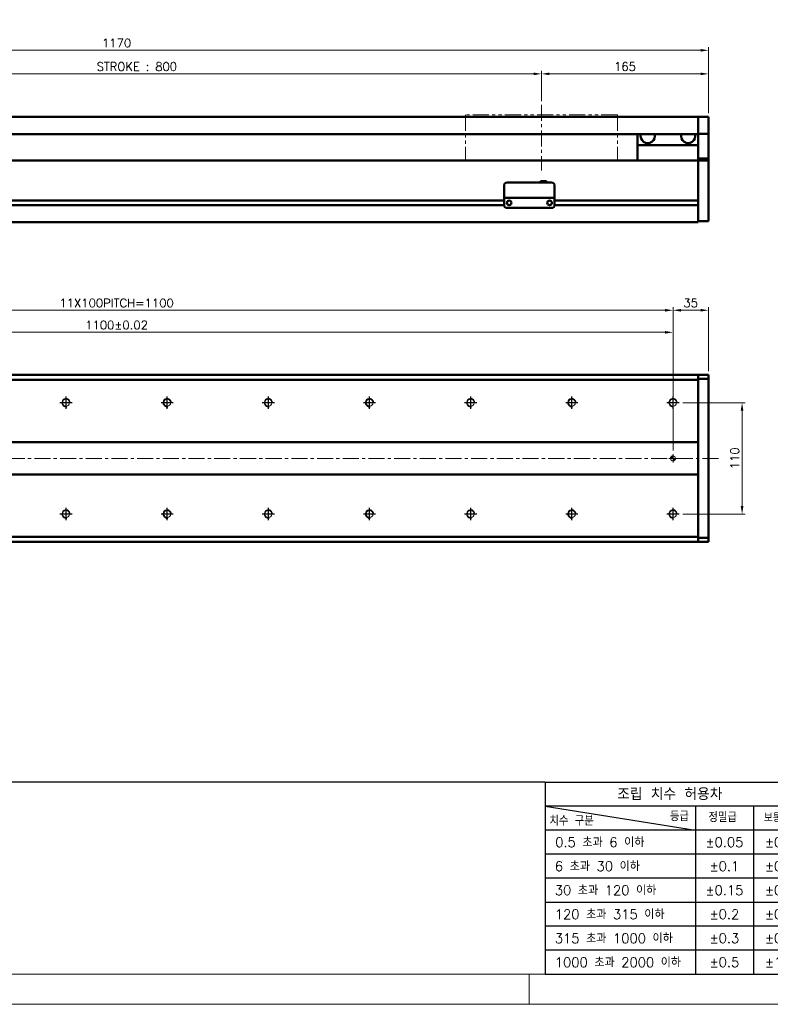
# Model space of a CAD drawing. Header units: millimetres. Extents: x 46891 to 51038, y 6223 to 10291.
# Tile 4 of 6: x 49289 to 50031, y 8529 to 9502. Entities that reach past the tile are written whole.
import ezdxf

# ---------------------------------------------------------------- set-up
doc = ezdxf.new("R2010")
doc.units = ezdxf.units.MM
doc.header["$LTSCALE"] = 0.5
doc.linetypes.add('CENTER', pattern=[50.8, 31.75, -6.35, 6.35, -6.35])
doc.linetypes.add('PHANTOM', pattern=[63.5, 31.75, -6.35, 6.35, -6.35, 6.35, -6.35])
doc.layers.get('0').update_dxf_attribs({"lineweight": 20})
doc.layers.add('1', color=1, linetype='CENTER', lineweight=13)
doc.layers.add('외형선(ISO)', color=7, linetype='Continuous', lineweight=50)
for name, color, linetype in [('3', 3, 'Continuous'), ('C', 1, 'CENTER'), ('DIM', 4, 'Continuous')]:
    doc.layers.add(name, color=color, linetype=linetype)
doc.styles.add('DSR TEXT', font='romans.shx', dxfattribs={"bigfont": 'whgtxt.shx'})
doc.styles.get("Standard").update_dxf_attribs({"font": 'romans.shx', "bigfont": 'whgtxt.shx'})
doc.dimstyles.new('DSR', dxfattribs={"dimscale": 2, "dimtxt": 3, "dimasz": 3, "dimexe": 0.5, "dimexo": 0.5, "dimgap": 0.5, "dimtad": 1, "dimdsep": 46, "dimtxsty": 'Standard', "dimcen": 2.5, "dimclrd": 4, "dimclre": 4, "dimclrt": 2, "dimadec": 0, "dimazin": 2, "dimtfac": 1, "dimtmove": 0, "dimatfit": 3, "dimfxl": 0, "dimlwd": -1, "dimlwe": -1, "dimarcsym": 0})

# ---------------------------------------------------------------- blocks, each defined once
blk = doc.blocks.new('A$C13F00394')
at = {"layer": '3'}
for p, q in [((0, 32), (-207.68, 32)), ((0, 32), (202.32, 32)), ((0, 32), (0, 0)), ((0, 28), (25, 24)), ((43.43, 28), (0, 28)), ((25, 28), (25, 0)), ((34.7, 28), (34.7, 0)), ((43.43, 24), (0, 24)), ((43.43, 20), (0, 20)), ((43.43, 16), (0, 16)), ((0, 12), (129.32, 12)), ((43.43, 8), (0, 8)), ((43.43, 4), (0, 4)), ((0, 0), (202.32, 0))]:
    blk.add_line(p, q, dxfattribs=at)
at = {"color": 0, "style": 'DSR TEXT'}
for s, height, p in [('조립 치수 허용차', 2, (11.97, 29.02)), ('치수 구분', 1.5, (0.69, 24.78)), ('등급', 1.5, (20.77, 25.52)), ('정밀급', 1.5, (27.18, 25.37)), ('보통급', 1.3, (36.41, 25.38)), (' 0.5 초과 6 이하', 1.6, (0.56, 21.19)), (' 6 초과 30 이하', 1.6, (0.49, 17.19)), (' 30 초과 120 이하', 1.6, (0.49, 13.19)), (' 120 초과 315 이하', 1.6, (0.49, 9.19)), (' 315 초과 1000 이하', 1.6, (0.49, 5.19)), (' 1000 초과 2000 이하', 1.6, (0.49, 1.19))]:
    blk.add_text(s, height=height, dxfattribs=at).set_placement(p)
at = {"color": 0, "char_height": 1.6, "attachment_point": 5, "style": 'DSR TEXT'}
for s, insert in [('%%P0.05', (29.85, 22)), ('%%P0.1', (39.07, 22)), ('%%P0.1', (29.85, 18)), ('%%P0.2', (39.07, 18)), ('%%P0.15', (29.85, 14)), ('%%P0.3', (39.07, 14)), ('%%P0.2', (29.85, 10)), ('%%P0.5', (39.07, 10)), ('%%P0.3', (29.85, 6)), ('%%P0.8', (39.07, 6)), ('%%P0.5', (29.85, 2)), ('%%P1.2', (39.07, 2))]:
    blk.add_mtext(s, dxfattribs=dict(at, insert=insert))
blk = doc.blocks.new('A$C1C1952E1')
at = {"color": 1}
blk.add_lwpolyline([(0, 0), (420, 0), (420, 297), (0, 297)], close=True, dxfattribs=at)
at = {"color": 3}
blk.add_lwpolyline([(5, 5), (415, 5), (415, 292), (5, 292)], close=True, dxfattribs=at)
blk = doc.blocks.new('*D122')
at = {"color": 1, "linetype": 'ByBlock'}
for p, q in [((49004.5, 9421.41), (49004.5, 9451.32)), ((49012.3, 9448.32), (49796.7, 9448.32)), ((49804.5, 9421.41), (49804.5, 9451.32))]:
    blk.add_line(p, q, dxfattribs=at)
at = {"color": 1}
for points in [[(49012.3, 9449.62), (49012.3, 9447.02), (49004.5, 9448.32)], [(49796.7, 9449.62), (49796.7, 9447.02), (49804.5, 9448.32)]]:
    blk.add_solid(points, dxfattribs=at)
at = {"layer": 'Defpoints', "color": 0}
for p in [(49804.5, 9448.32), (49004.5, 9417.81), (49804.5, 9417.81)]:
    blk.add_point(p, dxfattribs=at)
at = {"color": 3, "insert": (49404.5, 9455.52), "char_height": 8.4, "attachment_point": 5, "style": 'DSR TEXT'}
blk.add_mtext('STROKE : 800', dxfattribs=at)
blk = doc.blocks.new('*D123')
at = {"color": 1, "linetype": 'ByBlock'}
for p, q in [((49804.5, 9421.41), (49804.5, 9451.32)), ((49812.3, 9448.32), (49961.7, 9448.32)), ((49969.5, 9409.41), (49969.5, 9451.32))]:
    blk.add_line(p, q, dxfattribs=at)
at = {"color": 1}
for points in [[(49812.3, 9449.62), (49812.3, 9447.02), (49804.5, 9448.32)], [(49961.7, 9449.62), (49961.7, 9447.02), (49969.5, 9448.32)]]:
    blk.add_solid(points, dxfattribs=at)
at = {"layer": 'Defpoints', "color": 0}
for p in [(49969.5, 9448.32), (49804.5, 9417.81), (49969.5, 9405.81)]:
    blk.add_point(p, dxfattribs=at)
at = {"color": 3, "insert": (49887, 9455.52), "char_height": 8.4, "attachment_point": 5, "style": 'DSR TEXT'}
blk.add_mtext('165', dxfattribs=at)
blk = doc.blocks.new('*D124')
at = {"color": 1, "linetype": 'ByBlock'}
for p, q in [((48799.5, 9409.41), (48799.5, 9474.57)), ((49961.7, 9471.57), (48807.3, 9471.57)), ((49969.5, 9409.41), (49969.5, 9474.57))]:
    blk.add_line(p, q, dxfattribs=at)
at = {"color": 1}
for points in [[(48807.3, 9472.87), (48807.3, 9470.27), (48799.5, 9471.57)], [(49961.7, 9472.87), (49961.7, 9470.27), (49969.5, 9471.57)]]:
    blk.add_solid(points, dxfattribs=at)
at = {"layer": 'Defpoints', "color": 0}
for p in [(48799.5, 9471.57), (48799.5, 9405.81), (49969.5, 9405.81)]:
    blk.add_point(p, dxfattribs=at)
at = {"color": 3, "insert": (49384.5, 9478.77), "char_height": 8.4, "attachment_point": 5, "style": 'DSR TEXT'}
blk.add_mtext('1170', dxfattribs=at)
blk = doc.blocks.new('tap8')
blk.add_circle((0, 0), 3.4)
at = {"layer": 'C', "color": 1, "linetype": 'CENTER'}
for p, q in [((-6.05, 0), (6.05, 0)), ((0, -6.05), (0, 6.05))]:
    blk.add_line(p, q, dxfattribs=at)
at = {"layer": 'DIM', "color": 3}
blk.add_arc((0, 0), 4, 263.84551, 189.43144, dxfattribs=at)
blk = doc.blocks.new('A$C33E56CC6')
h = blk.add_hatch()
h.set_pattern_fill('ANSI31', color=256, style=0)
h.set_pattern_definition([(45, (-7065.45672, -6508.5399), (-0.0883883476, 0.0883883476), [])])
h.paths.add_polyline_path([(4, 6.5, 0.414214), (1.5, 4), (4, 4)])
h.paths.add_polyline_path([(6.5, 4), (4, 4), (4, 1.5, 0.414214)])
blk.add_circle((4, 4), 2.5)
at = {"layer": '1'}
for p, q in [((0, 4), (8, 4)), ((4, 0), (4, 8))]:
    blk.add_line(p, q, dxfattribs=at)
blk = doc.blocks.new('*D152')
at = {"color": 1, "linetype": 'ByBlock'}
for p, q in [((48834.5, 9133.07), (48834.5, 9217.74)), ((48842.3, 9214.74), (49926.7, 9214.74)), ((49934.5, 9133.07), (49934.5, 9217.74))]:
    blk.add_line(p, q, dxfattribs=at)
at = {"color": 1}
for points in [[(48842.3, 9216.04), (48842.3, 9213.44), (48834.5, 9214.74)], [(49926.7, 9216.04), (49926.7, 9213.44), (49934.5, 9214.74)]]:
    blk.add_solid(points, dxfattribs=at)
at = {"layer": 'Defpoints', "color": 0}
for p in [(49934.5, 9214.74), (48834.5, 9129.47), (49934.5, 9129.47)]:
    blk.add_point(p, dxfattribs=at)
at = {"color": 3, "insert": (49384.5, 9221.94), "char_height": 8.4, "attachment_point": 5, "style": 'DSR TEXT'}
blk.add_mtext('11X100PITCH=1100', dxfattribs=at)
blk = doc.blocks.new('*D153')
at = {"color": 1, "linetype": 'ByBlock'}
for p, q in [((49934.5, 9133.07), (49934.5, 9217.74)), ((49942.3, 9214.74), (49961.7, 9214.74)), ((49969.5, 9154.53), (49969.5, 9217.74))]:
    blk.add_line(p, q, dxfattribs=at)
at = {"color": 1}
for points in [[(49942.3, 9216.04), (49942.3, 9213.44), (49934.5, 9214.74)], [(49961.7, 9216.04), (49961.7, 9213.44), (49969.5, 9214.74)]]:
    blk.add_solid(points, dxfattribs=at)
at = {"layer": 'Defpoints', "color": 0}
for p in [(49969.5, 9214.74), (49969.5, 9150.93), (49934.5, 9129.47)]:
    blk.add_point(p, dxfattribs=at)
at = {"color": 3, "insert": (49952, 9221.94), "char_height": 8.4, "attachment_point": 5, "style": 'DSR TEXT'}
blk.add_mtext('35', dxfattribs=at)
blk = doc.blocks.new('*D154')
at = {"color": 1, "linetype": 'ByBlock'}
for p, q in [((48834.5, 9076.03), (48834.5, 9195.93)), ((49934.5, 9076.03), (49934.5, 9195.93)), ((48842.3, 9192.93), (49926.7, 9192.93))]:
    blk.add_line(p, q, dxfattribs=at)
at = {"color": 1}
for points in [[(48842.3, 9194.23), (48842.3, 9191.63), (48834.5, 9192.93)], [(49926.7, 9194.23), (49926.7, 9191.63), (49934.5, 9192.93)]]:
    blk.add_solid(points, dxfattribs=at)
at = {"layer": 'Defpoints', "color": 0}
for p in [(49934.5, 9192.93), (48834.5, 9072.43), (49934.5, 9072.43)]:
    blk.add_point(p, dxfattribs=at)
at = {"color": 3, "insert": (49384.5, 9200.13), "char_height": 8.4, "attachment_point": 5, "style": 'DSR TEXT'}
blk.add_mtext('1100%%P0.02', dxfattribs=at)
blk = doc.blocks.new('*D156')
at = {"color": 1, "linetype": 'ByBlock'}
for p, q in [((49944.15, 9123.43), (50005.79, 9123.43)), ((50002.79, 9115.63), (50002.79, 9021.23)), ((49944.15, 9013.43), (50005.79, 9013.43))]:
    blk.add_line(p, q, dxfattribs=at)
at = {"color": 1}
for points in [[(50001.48, 9115.63), (50004.09, 9115.63), (50002.79, 9123.43)], [(50001.48, 9021.23), (50004.09, 9021.23), (50002.79, 9013.43)]]:
    blk.add_solid(points, dxfattribs=at)
at = {"layer": 'Defpoints', "color": 0}
for p in [(49940.55, 9123.43), (49940.55, 9013.43), (50002.79, 9013.43)]:
    blk.add_point(p, dxfattribs=at)
at = {"color": 3, "insert": (49995.59, 9068.43), "char_height": 8.4, "attachment_point": 5, "rotation": 90, "style": 'DSR TEXT'}
blk.add_mtext('110', dxfattribs=at)

msp = doc.modelspace()

# ---------------------------------------------------------------- linework, layer by layer
at = {"color": 6, "linetype": 'PHANTOM'}
for p, q in [((49879.50234, 9407.81317), (49729.50234, 9407.81317)), ((49729.50234, 9407.81317), (49729.50234, 9362.81317)), ((49879.50234, 9407.81317), (49879.50234, 9362.81317))]:
    msp.add_line(p, q, dxfattribs=at)
at = {"color": 1}
msp.add_line((49792.37032, 8558.65502), (49792.37032, 8528.99552), dxfattribs=at)
at = {"layer": '1'}
for p, q in [((49804.50234, 9417.81317), (49804.50234, 9352.81317)), ((49979.50234, 9068.42724), (48789.50234, 9068.42724))]:
    msp.add_line(p, q, dxfattribs=at)
at = {"layer": '3'}
msp.add_line((49808.28287, 8558.65502), (51008.40982, 8558.65502), dxfattribs=at)
at = {"layer": '외형선(ISO)'}
for p, q in [((49959.50234, 9405.81317), (49079.50234, 9405.81317)), ((49959.50234, 9405.81317), (49959.50234, 9403.81317)), ((49959.50234, 9405.81317), (49969.50234, 9405.81317)), ((49959.50234, 9403.81317), (49959.50234, 9405.81317)), ((49959.50234, 9402.30045), (49959.50234, 9403.81317)), ((49959.50234, 9403.81317), (49959.50234, 9402.30045)), ((49959.50234, 9401.80147), (49959.50234, 9402.30045)), ((49959.50234, 9402.30045), (49959.50234, 9401.80147)), ((49959.50234, 9401.80147), (49959.50234, 9400.26088)), ((49959.50234, 9400.26088), (49959.50234, 9401.80147)), ((49959.50234, 9400.26088), (49959.50234, 9397.27629)), ((49959.50234, 9397.27629), (49959.50234, 9400.26088)), ((49969.50234, 9403.81317), (49969.50234, 9405.81317)), ((49969.50234, 9403.81317), (49969.50234, 9402.30045)), ((49969.50234, 9402.30045), (49969.50234, 9401.80147)), ((49969.50234, 9400.26088), (49969.50234, 9401.80147)), ((49969.50234, 9397.27629), (49969.50234, 9400.26088)), ((49959.50234, 9388.81317), (49079.50234, 9388.81317)), ((49899.50234, 9388.81317), (49899.50234, 9377.81317)), ((49959.50234, 9389.49884), (49959.50234, 9397.27629)), ((49959.50234, 9397.27629), (49959.50234, 9389.49884)), ((49959.50234, 9389.13986), (49959.50234, 9389.49884)), ((49959.50234, 9364.73623), (49959.50234, 9389.13986)), ((49959.50234, 9389.13986), (49969.50234, 9389.13986)), ((49969.50234, 9397.27629), (49969.50234, 9389.49884)), ((49969.50234, 9389.49884), (49969.50234, 9389.13986)), ((49969.50234, 9389.13986), (49969.50234, 9364.73623)), ((49899.50234, 9377.81317), (49959.50234, 9377.81317)), ((49899.50234, 9362.81317), (49899.50234, 9377.81317)), ((48809.50234, 9362.81317), (49959.50234, 9362.81317)), ((49959.50234, 9362.81317), (49959.50234, 9364.73623)), ((49959.50234, 9364.73623), (49969.50234, 9364.73623)), ((49959.50234, 9359.81317), (49959.50234, 9362.81317)), ((49959.50234, 9362.81317), (49959.50234, 9359.81317)), ((49959.50234, 9362.81317), (49969.50234, 9362.81317)), ((49959.50234, 9359.81317), (49959.50234, 9323.26317)), ((49959.50234, 9308.05581), (49959.50234, 9359.81317)), ((49969.50234, 9364.73623), (49969.50234, 9362.81317)), ((49969.50234, 9359.81317), (49969.50234, 9362.81317)), ((49969.50234, 9359.81317), (49969.50234, 9308.05581)), ((49770.50234, 9340.81336), (49814.50234, 9340.81336)), ((49803.50234, 9342.31336), (49803.50234, 9340.81336)), ((49803.50234, 9342.31336), (49809.50234, 9342.31336)), ((49809.50234, 9342.31336), (49809.50234, 9340.81336)), ((49767.50234, 9327.81336), (49767.50234, 9337.81336)), ((49817.50234, 9337.81336), (49817.50234, 9327.81336)), ((49063.50234, 9323.06317), (49767.50234, 9323.06317)), ((49063.50234, 9323.06317), (49767.50234, 9323.06317)), ((49767.50234, 9327.81336), (49767.50234, 9325.81336)), ((49767.50234, 9325.81333), (49767.50234, 9325.81336)), ((49767.50234, 9325.81336), (49817.50234, 9325.81336)), ((49767.50234, 9325.31333), (49767.50234, 9325.81333)), ((49767.50234, 9318.81333), (49767.50234, 9325.31333)), ((49772.47553, 9323.06317), (49772.52915, 9323.06317)), ((49812.47553, 9323.06317), (49812.52915, 9323.06317)), ((49817.50234, 9325.81336), (49817.50234, 9327.81336)), ((49817.50234, 9325.81336), (49817.50234, 9325.81333)), ((49817.50234, 9325.81333), (49817.50234, 9325.31333)), ((49817.50234, 9325.31333), (49817.50234, 9318.81333)), ((49817.50234, 9323.06317), (49959.50234, 9323.06317)), ((49063.49189, 9318.56317), (49767.51279, 9318.56317)), ((49063.49189, 9318.56317), (49767.51279, 9318.56317)), ((49770.50234, 9315.81333), (49814.50234, 9315.81333)), ((49817.49189, 9318.56317), (49959.50234, 9318.56317)), ((49959.50234, 9318.36317), (49959.50234, 9308.05581)), ((48809.50234, 9301.81317), (49959.50234, 9301.81317)), ((49959.50234, 9305.93449), (49959.50234, 9308.05581)), ((49959.50234, 9308.05581), (49959.50234, 9305.93449)), ((49959.50234, 9305.93449), (49959.50234, 9301.81317)), ((49959.50234, 9302.81317), (49959.50234, 9305.93449)), ((49959.50234, 9302.81317), (49969.50234, 9302.81317)), ((49969.50234, 9305.93449), (49969.50234, 9308.05581)), ((49969.50234, 9305.93449), (49969.50234, 9302.81317)), ((48809.50234, 9150.92724), (49959.50234, 9150.92724)), ((48809.50234, 9145.92724), (49959.50234, 9145.92724)), ((49959.50234, 9150.04856), (49959.50234, 9150.92724)), ((49959.50234, 9150.92724), (49959.50234, 9150.04856)), ((49959.50234, 9150.92724), (49969.50234, 9150.92724)), ((49959.50234, 9150.04856), (49959.50234, 9145.92724)), ((49959.50234, 9146.92724), (49959.50234, 9150.04856)), ((49959.50234, 9146.92724), (49969.50234, 9146.92724)), ((49959.50234, 9145.92724), (49959.50234, 9084.42724)), ((49969.50234, 9150.04856), (49969.50234, 9150.92724)), ((49969.50234, 9150.04856), (49969.50234, 9146.92724)), ((49969.50234, 9146.92724), (49969.50234, 8989.92724)), ((49959.50234, 9084.42724), (48809.50234, 9084.42724)), ((49959.50234, 9084.42724), (49959.50234, 9083.57369)), ((49959.50234, 9083.57369), (49959.50234, 9083.22013)), ((49959.50234, 9083.22013), (49959.50234, 9053.63435)), ((49959.50234, 9053.63435), (49959.50234, 9083.22013)), ((48809.50234, 9052.42724), (49959.50234, 9052.42724)), ((49959.50234, 9053.63435), (49959.50234, 9053.28079)), ((49959.50234, 9053.28079), (49959.50234, 9052.42724)), ((49959.50234, 9052.42724), (49959.50234, 8990.92724)), ((49959.50234, 8990.92724), (48809.50234, 8990.92724)), ((49959.50234, 8990.92724), (49959.50234, 8986.80592)), ((49969.50234, 8989.92724), (49959.50234, 8989.92724)), ((49959.50234, 8986.80592), (49959.50234, 8989.92724)), ((49969.50234, 8989.92724), (49969.50234, 8986.80592)), ((48809.50234, 8985.92724), (49959.50234, 8985.92724)), ((49959.50234, 8985.92724), (49959.50234, 8986.80592)), ((49959.50234, 8986.80592), (49959.50234, 8985.92724)), ((49959.50234, 8985.92724), (49969.50234, 8985.92724)), ((49969.50234, 8985.92724), (49969.50234, 8986.80592))]:
    msp.add_line(p, q, dxfattribs=at)
for centre in [(49772.50234, 9320.81332), (49812.50234, 9320.81332)]:
    msp.add_circle(centre, 2.25, dxfattribs=at)
for centre, radius, start, end in [((49909.50234, 9386.81317), 7, 163.3984504, 16.6015496), ((49949.50234, 9386.81317), 7, 163.3984504, 16.6015496), ((49770.50234, 9337.81336), 3, 90, 180), ((49814.50234, 9337.81336), 3, 0, 90), ((49770.50234, 9318.81333), 3, 180, 270), ((49814.50234, 9318.81333), 3, 270, 0)]:
    msp.add_arc(centre, radius, start, end, dxfattribs=at)

# ---------------------------------------------------------------- block references
at = {"xscale": 5.931900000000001, "yscale": 5.931900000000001, "zscale": 5.931900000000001}
for name, p in [('A$C1C1952E1', (48546.67132, 8528.99552)), ('A$C13F00394', (49808.28288, 8558.65502))]:
    msp.add_blockref(name, p, dxfattribs=at)
at = {"rotation": 90}
for p in [(49334.50234, 9123.42724), (49434.50234, 9123.42724), (49534.50234, 9123.42724), (49634.50234, 9123.42724), (49734.50234, 9123.42724), (49834.50234, 9123.42724), (49934.50234, 9123.42724), (49334.50234, 9013.42724), (49434.50234, 9013.42724), (49534.50234, 9013.42724), (49634.50234, 9013.42724), (49734.50234, 9013.42724), (49834.50234, 9013.42724), (49934.50234, 9013.42724)]:
    msp.add_blockref('tap8', p, dxfattribs=at)
msp.add_blockref('A$C33E56CC6', (49930.50234, 9064.42724))

# ---------------------------------------------------------------- dimensions: what is measured, and where the dimension line sits
for base, p1, p2, picture, middle in [((48799.50234, 9471.57296), (49969.50234, 9405.81317), (48799.50234, 9405.81317), '*D124', (49384.50234, 9478.77296)), ((49969.50234, 9448.31988), (49804.50234, 9417.81317), (49969.50234, 9405.81317), '*D123', (49887.00234, 9455.51988)), ((49969.50234, 9214.73712), (49934.50234, 9129.47421), (49969.50234, 9150.92724), '*D153', (49952.00234, 9221.93712))]:
    dim = msp.add_linear_dim(base=base, p1=p1, p2=p2, dimstyle='DSR', override={"dimscale": 3, "dimtxt": 2.8, "dimasz": 2.600136, "dimexe": 1, "dimexo": 1.2, "dimgap": 1, "dimdec": 4, "dimtxsty": 'DSR TEXT', "dimclrd": 1, "dimclre": 1, "dimclrt": 3, "dimtdec": 4, "dimtix": 1})
    dim.commit()
    dim.dimension.update_dxf_attribs({"geometry": picture, "text_midpoint": middle})
for base, p1, p2, text, picture, middle in [((49804.50234, 9448.31988), (49004.50234, 9417.81317), (49804.50234, 9417.81317), 'STROKE : <>', '*D122', (49404.50234, 9455.51988)), ((49934.50234, 9214.73712), (48834.50234, 9129.47421), (49934.50234, 9129.47421), '11X100PITCH=<>', '*D152', (49384.50234, 9221.93712)), ((49934.50234, 9192.92511), (48834.50234, 9072.42724), (49934.50234, 9072.42724), '<>%%P0.02', '*D154', (49384.50234, 9200.12511))]:
    dim = msp.add_linear_dim(base=base, p1=p1, p2=p2, text=text, dimstyle='DSR', override={"dimscale": 3, "dimtxt": 2.8, "dimasz": 2.600136, "dimexe": 1, "dimexo": 1.2, "dimgap": 1, "dimdec": 4, "dimtxsty": 'DSR TEXT', "dimclrd": 1, "dimclre": 1, "dimclrt": 3, "dimtdec": 4, "dimtix": 1})
    dim.commit()
    dim.dimension.update_dxf_attribs({"geometry": picture, "text_midpoint": middle})
dim = msp.add_linear_dim(base=(50002.78505, 9013.42724), p1=(49940.54931, 9123.42724), p2=(49940.54931, 9013.42724), angle=90, dimstyle='DSR', override={"dimscale": 3, "dimtxt": 2.8, "dimasz": 2.600136, "dimexe": 1, "dimexo": 1.2, "dimgap": 1, "dimdec": 4, "dimtxsty": 'DSR TEXT', "dimclrd": 1, "dimclre": 1, "dimclrt": 3, "dimtdec": 4, "dimtix": 1})
dim.commit()
dim.dimension.update_dxf_attribs({"geometry": '*D156', "text_midpoint": (49995.58505, 9068.42724)})

doc.saveas('drawing.dxf')
